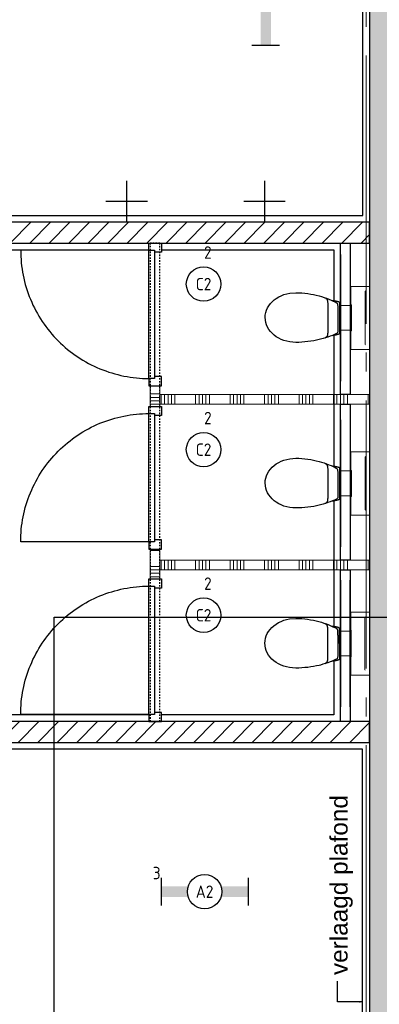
# Model space of a CAD drawing. Header units: millimetres. Extents: x -38031 to 123247, y -16330 to 129979.
# Tile 27 of 235: x 7538 to 10146, y 4041 to 11178. Entities that reach past the tile are written whole.
import ezdxf
from ezdxf.enums import TextEntityAlignment as Align

# ---------------------------------------------------------------- set-up
doc = ezdxf.new("R2010")
doc.units = ezdxf.units.MM
doc.header["$LTSCALE"] = 50
doc.linetypes.add('STYLE_01', pattern=[0.41664, 0.20828, -0.20836])
doc.linetypes.add('STYLE_11', pattern=[5, 3.888855, -0.416718, 0.277786, -0.416641])
for name, color, linetype in [('AL$1A---_ALGEMEEN', 8, 'Continuous'), ('AM$1A---_ARCERING', 8, 'Continuous'), ('AT$1A---_TEKST100', 8, 'Continuous'), ('BOUWKUNDIG', 8, 'Continuous'), ('EL6311--', 3, 'Continuous')]:
    doc.layers.add(name, color=color, linetype=linetype)
doc.layers.add('stramien', color=1, linetype='STYLE_11', lineweight=15)
doc.styles.add('Arial', font='ARIAL.TTF')
doc.styles.add('BURO-018', font='iso.shx', dxfattribs={"height": 90})
pattern_1 = [(0, (-987936.5, -175784.82), (2e-14, -250), []), (0, (-987936.5, -175809.82), (2e-14, -250), []), (0, (-987936.5, -175834.82), (2e-14, -250), []), (0, (-987936.5, -175859.82), (2e-14, -250), []), (0, (-987936.5, -175884.82), (2e-14, -250), []), (0, (-987936.5, -176284.82), (2e-14, -250), [])]
pattern_2 = [(45, (-987936.49, -175784.82), (70.710678, -70.710678), [])]
pattern_3 = [(90, (-987936.5, -175784.82), (250, 0), []), (90, (-987886.5, -175784.82), (250, 0), []), (90, (-987861.5, -175784.82), (250, 0), []), (90, (-987836.5, -175784.82), (250, 0), []), (90, (-987911.5, -175784.82), (250, 0), [])]

# ---------------------------------------------------------------- blocks, each defined once
blk = doc.blocks.new('1115B3A')
at = {"color": 0, "linetype": 'Continuous'}
blk.add_circle((0, 0), 2.5, dxfattribs=at)
at = {"color": 0, "linetype": 'Continuous', "style": 'BURO-018'}
for tag, p in [('E_GKAST', (0, 8)), ('E_GROEP', (0, 5)), ('E_SGROEP', (4.5, 5)), ('E_ARMCODE', (0, 0)), ('E_SLET', (4.5, -1))]:
    blk.add_attdef(tag, text='', height=1.8, dxfattribs=at).set_placement(p, align=Align.MIDDLE)
blk = doc.blocks.new('1115B61540')
at = {"color": 0}
for p, q in [((-15.4, 2), (-15.4, -2)), ((15.4, 2), (15.4, -2))]:
    blk.add_line(p, q, dxfattribs=at)
at = {"color": 0, "linetype": 'Continuous'}
blk.add_circle((0, 0), 2.5, dxfattribs=at)
at = {"color": 0}
for points in [[(-2.5, 0.75), (-15.4, 0.75), (-2.5, -0.75), (-15.4, -0.75)], [(2.5, 0.75), (15.4, 0.75), (2.5, -0.75), (15.4, -0.75)]]:
    blk.add_solid(points, dxfattribs=at)
at = {"color": 0, "linetype": 'Continuous', "style": 'BURO-018'}
for tag, p in [('E_GKAST', (0, 8)), ('E_GROEP', (0, 5)), ('E_SGROEP', (4.5, 5)), ('E_ARMCODE', (0, 0)), ('E_SLET', (4.5, -3))]:
    blk.add_attdef(tag, text='', height=1.8, dxfattribs=at).set_placement(p, align=Align.MIDDLE)
blk = doc.blocks.new('1115B6630')
at = {"color": 0}
for p, q in [((-6.3, 2), (-6.3, -2)), ((6.3, 2), (6.3, -2))]:
    blk.add_line(p, q, dxfattribs=at)
at = {"color": 0, "linetype": 'Continuous'}
blk.add_circle((0, 0), 2.5, dxfattribs=at)
at = {"color": 0}
for points in [[(-2.5, 0.75), (-6.3, 0.75), (-2.5, -0.75), (-6.3, -0.75)], [(2.5, 0.75), (6.3, 0.75), (2.5, -0.75), (6.3, -0.75)]]:
    blk.add_solid(points, dxfattribs=at)
at = {"color": 0, "linetype": 'Continuous', "style": 'BURO-018'}
for tag, p in [('E_GKAST', (0, 8)), ('E_GROEP', (0, 5)), ('E_SGROEP', (4.5, 5)), ('E_ARMCODE', (0, 0)), ('E_SLET', (4.5, -3))]:
    blk.add_attdef(tag, text='', height=1.8, dxfattribs=at).set_placement(p, align=Align.MIDDLE)
blk = doc.blocks.new('txt 1_100 verlaagd plafond')
at = {"layer": 'AL$1A---_ALGEMEEN', "color": 0}
for p, q in [((-1830, 0), (-1830, 182.6)), ((-1830, 182.6), (-1680, 182.6))]:
    blk.add_line(p, q, dxfattribs=at)
blk.add_solid([(-1830, 0), (-1836.7, 25), (-1823.3, 25)], dxfattribs=at)
at = {"layer": 'AT$1A---_TEKST100', "insert": (-983.5, 235.8), "char_height": 126.27, "attachment_point": 2, "line_spacing_factor": 0.967741, "style": 'Arial'}
blk.add_mtext('{\\C256;\\lverlaagd plafond}', dxfattribs=at)
blk = doc.blocks.new('Group-18')
at = {"layer": 'AL$1A---_ALGEMEEN', "color": 0}
for points in [[(-54636, -13465), (-54686, -13465), (-54686, -11566), (-56386, -11566), (-56386, -14000), (-56086, -14000), (-56086, -14566), (-51026, -14566), (-51026, -14000), (-50476, -14000), (-50476, -14566), (-50416, -14566), (-50416, -14816), (-50981, -14816), (-50981, -18816), (-46336, -18816), (-46336, -14816), (-49316, -14816), (-49316, -14566), (-46336, -14566), (-46336, -11566), (-54486, -11566), (-54486, -13465), (-54636, -13465)], [(-46335.9, -27247.8), (-46336.8, -22685), (-52081, -22685), (-52081, -24800), (-48031, -24800.9), (-48031, -27439.5), (-46335.9, -27247.8)]]:
    blk.add_lwpolyline(points, dxfattribs=at)
blk.add_lwpolyline([(-47926, -19066), (-47926, -19066), (-46545.7, -19066), (-46545.7, -22435), (-50126, -22435), (-50126, -20165.9), (-52081, -20165.9), (-52081, -19064.9)], close=True, dxfattribs=at)
at = {"layer": 'AL$1A---_ALGEMEEN', "color": 0, "rotation": 90}
blk.add_blockref('txt 1_100 verlaagd plafond', (-46336, -22685.9), dxfattribs=at)
blk = doc.blocks.new('Group-105')
at = {"layer": 'AL$1A---_ALGEMEEN', "color": 0}
for p, q in [((-47047.5, -18565.9), (-47047.5, -18865.9)), ((-46897.5, -18715.9), (-47197.5, -18715.9))]:
    blk.add_line(p, q, dxfattribs=at)
blk = doc.blocks.new('Group-106')
at = {"layer": 'AL$1A---_ALGEMEEN', "color": 0}
for p, q in [((-48047.5, -18565.9), (-48047.5, -18865.9)), ((-47897.5, -18715.9), (-48197.5, -18715.9))]:
    blk.add_line(p, q, dxfattribs=at)
blk = doc.blocks.new('toil. 10 top')
at = {"color": 0, "lineweight": 5}
blk.add_wipeout([(-202.38, 176.35), (202.64, 176.35), (202.64, 77.25), (-202.38, 77.25)], dxfattribs=at).dxf.layer = 'AL$1A---_ALGEMEEN'
at = {"color": 0}
blk.add_wipeout([(-126.41, -63.78), (-125.9, -59.46), (-125.39, -54.88), (-124.88, -50.82), (-124.12, -47.01), (-123.61, -42.94), (-123.1, -39.13), (-122.34, -35.57), (-121.58, -32.02), (-120.82, -28.71), (-120.05, -25.66), (-119.29, -22.87), (-118.27, -19.82), (-117.51, -17.28), (-116.5, -14.99), (-113.95, -10.42), (115.23, -9.66), (116.5, -11.69), (117.77, -13.97), (119.04, -16.52), (120.06, -19.31), (121.08, -22.36), (122.09, -25.41), (122.86, -28.71), (123.87, -32.02), (124.64, -36.08), (125.14, -39.64), (125.91, -43.45), (126.67, -47.52), (127.18, -51.33), (127.94, -55.39), (129.46, -63.27)], dxfattribs=at).dxf.layer = 'AL$1A---_ALGEMEEN'
at = {"layer": 'AL$1A---_ALGEMEEN', "color": 0, "lineweight": 5, "flags": 128}
blk.add_lwpolyline([(-202.38, 176.35), (202.64, 176.35), (202.64, 77.25), (-202.38, 77.25), (-202.38, 176.35)], dxfattribs=at)
at = {"layer": 'AL$1A---_ALGEMEEN', "color": 0, "flags": 128}
blk.add_lwpolyline([(-126.41, -63.78), (-125.9, -59.46), (-125.39, -54.88), (-124.88, -50.82), (-124.12, -47.01), (-123.61, -42.94), (-123.1, -39.13), (-122.34, -35.57), (-121.58, -32.02), (-120.82, -28.71), (-120.05, -25.66), (-119.29, -22.87), (-118.27, -19.82), (-117.51, -17.28), (-116.5, -14.99), (-113.95, -10.42), (115.23, -9.66), (116.5, -11.69), (117.77, -13.97), (119.04, -16.52), (120.06, -19.31), (121.08, -22.36), (122.09, -25.41), (122.86, -28.71), (123.87, -32.02), (124.64, -36.08), (125.14, -39.64), (125.91, -43.45), (126.67, -47.52), (127.18, -51.33), (127.94, -55.39), (129.46, -63.27)], dxfattribs=at)
at = {"color": 0}
blk.add_wipeout([(-182.05, -326), (-181.8, -304.15), (-180.53, -282.55), (-178.5, -260.95), (-175.96, -239.61), (-172.4, -218.77), (-168.59, -198.19), (-164.01, -177.86), (-159.18, -158.29), (-153.59, -139.24), (-147.75, -120.94), (-141.65, -103.15), (-135.3, -86.65), (-128.69, -70.89), (-121.83, -55.65), (-114.97, -41.42), (-107.86, -28.46), (-106.59, -27.19), (-104.3, -25.92), (-101, -24.9), (-96.93, -24.14), (-92.1, -23.38), (-86.51, -22.87), (-80.16, -22.36), (-73.04, -22.11), (-65.68, -21.85), (-57.29, -21.6), (-48.65, -21.6), (-39.5, -21.6), (-29.85, -21.34), (-19.68, -21.34), (1.41, -21.34), (11.81, -21.34), (22.49, -21.34), (32.4, -21.34), (42.31, -21.09), (51.2, -21.09), (60.09, -20.84), (68.22, -20.84), (76.1, -20.84), (82.96, -21.09), (89.32, -21.34), (95.16, -21.6), (99.99, -22.11), (104.05, -22.87), (107.1, -23.63), (110.66, -25.66), (113.96, -32.52), (120.82, -45.99), (127.43, -60.98), (133.78, -76.74), (139.63, -93.25), (145.47, -110.27), (150.81, -128.31), (155.89, -147.11), (158.18, -156.77), (162.5, -176.33), (166.56, -196.41), (169.86, -216.99), (172.66, -238.34), (174.95, -259.93), (176.73, -281.79), (177.74, -303.64), (178.25, -326), (177.23, -348.87), (174.44, -370.981), (170.12, -392.571), (164.02, -412.651), (156.4, -432.471), (147.25, -450.511), (136.83, -467.791), (125.4, -483.801), (112.44, -498.031), (98.72, -510.981), (83.73, -522.161), (67.97, -531.821), (51.45, -539.191), (34.43, -544.781), (-1.9, -549.101), (-20.19, -548.081), (-38.23, -544.781), (-55.51, -539.191), (-72.03, -531.821), (-87.78, -522.161), (-102.52, -510.981), (-116.5, -498.031), (-129.2, -483.801), (-140.89, -467.791), (-151.31, -450.511), (-160.46, -432.471), (-168.08, -412.651), (-174.18, -392.571), (-178.5, -370.981)], dxfattribs=at).dxf.layer = 'AL$1A---_ALGEMEEN'
at = {"layer": 'AL$1A---_ALGEMEEN', "color": 0, "flags": 128}
blk.add_lwpolyline([(-182.05, -326), (-181.8, -304.15), (-180.53, -282.55), (-178.5, -260.95), (-175.96, -239.61), (-172.4, -218.77), (-168.59, -198.19), (-164.01, -177.86), (-159.18, -158.29), (-153.59, -139.24), (-147.75, -120.94), (-141.65, -103.15), (-135.3, -86.65), (-128.69, -70.89), (-121.83, -55.65), (-114.97, -41.42), (-107.86, -28.46), (-106.59, -27.19), (-104.3, -25.92), (-101, -24.9), (-96.93, -24.14), (-92.1, -23.38), (-86.51, -22.87), (-80.16, -22.36), (-73.04, -22.11), (-65.68, -21.85), (-57.29, -21.6), (-48.65, -21.6), (-39.5, -21.6), (-29.85, -21.34), (-19.68, -21.34), (1.41, -21.34), (11.81, -21.34), (22.49, -21.34), (32.4, -21.34), (42.31, -21.09), (51.2, -21.09), (60.09, -20.84), (68.22, -20.84), (76.1, -20.84), (82.96, -21.09), (89.32, -21.34), (95.16, -21.6), (99.99, -22.11), (104.05, -22.87), (107.1, -23.63), (110.66, -25.66), (113.96, -32.52), (120.82, -45.99), (127.43, -60.98), (133.78, -76.74), (139.63, -93.25), (145.47, -110.27), (150.81, -128.31), (155.89, -147.11), (158.18, -156.77), (162.5, -176.33), (166.56, -196.41), (169.86, -216.99), (172.66, -238.34), (174.95, -259.93), (176.73, -281.79), (177.74, -303.64), (178.25, -326), (177.23, -348.87), (174.44, -370.981), (170.12, -392.571), (164.02, -412.651), (156.4, -432.471), (147.25, -450.511), (136.83, -467.791), (125.4, -483.801), (112.44, -498.031), (98.72, -510.981), (83.73, -522.161), (67.97, -531.821), (51.45, -539.191), (34.43, -544.781), (-1.9, -549.101), (-20.19, -548.081), (-38.23, -544.781), (-55.51, -539.191), (-72.03, -531.821), (-87.78, -522.161), (-102.52, -510.981), (-116.5, -498.031), (-129.2, -483.801), (-140.89, -467.791), (-151.31, -450.511), (-160.46, -432.471), (-168.08, -412.651), (-174.18, -392.571), (-178.5, -370.981), (-182.05, -326)], dxfattribs=at)
at = {"color": 0, "lineweight": 5}
blk.add_wipeout([(-89.82, 75.21), (89.57, 75.21), (89.57, -4.57), (-89.82, -4.57)], dxfattribs=at).dxf.layer = 'AL$1A---_ALGEMEEN'
at = {"color": 0}
blk.add_wipeout([(-145.72, -115.35), (-144.45, -112.56), (-142.92, -110.01), (-141.14, -107.73), (-139.11, -105.19), (-137.08, -103.41), (-134.79, -101.88), (-132.25, -100.36), (-129.71, -99.09), (-127.17, -98.33), (-124.37, -97.31), (-121.83, -96.8), (-119.04, -96.29), (-116.24, -96.04), (-113.45, -95.79), (-107.86, -95.54), (110.66, -95.54), (112.95, -95.79), (115.74, -95.79), (118.28, -96.04), (120.82, -96.04), (123.36, -96.55), (125.91, -97.06), (128.19, -97.82), (130.73, -98.83), (133.02, -99.85), (135.31, -101.12), (137.59, -102.9), (139.63, -104.68), (141.66, -107.22), (143.44, -109.51), (147, -115.35)], dxfattribs=at).dxf.layer = 'AL$1A---_ALGEMEEN'
at = {"layer": 'AL$1A---_ALGEMEEN', "color": 0}
blk.add_line((460, 0), (-460, 0), dxfattribs=at)
at = {"layer": 'AL$1A---_ALGEMEEN', "color": 0, "lineweight": 5, "flags": 128}
blk.add_lwpolyline([(-89.82, 75.21), (89.57, 75.21), (89.57, -4.57), (-89.82, -4.57), (-89.82, 75.21)], dxfattribs=at)
at = {"layer": 'AL$1A---_ALGEMEEN', "color": 0, "flags": 128}
blk.add_lwpolyline([(-145.72, -115.35), (-144.45, -112.56), (-142.92, -110.01), (-141.14, -107.73), (-139.11, -105.19), (-137.08, -103.41), (-134.79, -101.88), (-132.25, -100.36), (-129.71, -99.09), (-127.17, -98.33), (-124.37, -97.31), (-121.83, -96.8), (-119.04, -96.29), (-116.24, -96.04), (-113.45, -95.79), (-107.86, -95.54), (110.66, -95.54), (112.95, -95.79), (115.74, -95.79), (118.28, -96.04), (120.82, -96.04), (123.36, -96.55), (125.91, -97.06), (128.19, -97.82), (130.73, -98.83), (133.02, -99.85), (135.31, -101.12), (137.59, -102.9), (139.63, -104.68), (141.66, -107.22), (143.44, -109.51), (147, -115.35)], dxfattribs=at)
at = {"color": 0, "lineweight": 5}
for points in [[(-228.05, 208.36), (-228.05, 71.4), (-89.82, 71.4)], [(89.82, 71.4), (229.32, 71.4), (229.32, 208.87)]]:
    blk.add_wipeout(points, dxfattribs=at).dxf.layer = 'AL$1A---_ALGEMEEN'
at = {"layer": 'AL$1A---_ALGEMEEN', "color": 0, "lineweight": 5}
blk.add_line((-228.05, 208.36), (229.32, 208.36), dxfattribs=at)
at = {"layer": 'AL$1A---_ALGEMEEN', "color": 0}
blk.add_line((460, 70), (-460, 70), dxfattribs=at)
at = {"layer": 'AL$1A---_ALGEMEEN', "color": 0, "lineweight": 5, "flags": 128}
for points in [[(-228.05, 208.36), (-228.05, 71.4), (-89.82, 71.4)], [(89.82, 71.4), (229.32, 71.4), (229.32, 208.87)]]:
    blk.add_lwpolyline(points, dxfattribs=at)
blk = doc.blocks.new('32x_hout-mk 806a-p')
at = {"color": 0}
for points in [[(-20.7, -67), (-20.7, 0), (-110.7, 0), (-110.7, -67)], [(-110.7, -967), (-20.7, -967), (-20.7, -1034), (-110.7, -1034)]]:
    blk.add_wipeout(points, dxfattribs=at).dxf.layer = 'AL$1A---_ALGEMEEN'
at = {"layer": 'AL$1A---_ALGEMEEN', "color": 0}
for points in [[(-20.7, -67), (-20.7, 0), (-110.7, 0), (-110.7, -67)], [(909, -959.2), (908.2, -936.4), (906.8, -913.6), (904.8, -890.8), (902.3, -868.2), (899.2, -845.5), (895.6, -823), (891.4, -800.6), (886.7, -778.2), (881.4, -756), (875.6, -734), (869.2, -712), (862.4, -690.3), (854.9, -668.7), (847, -647.3), (838.5, -626.1), (829.5, -605.1), (820, -584.4), (810, -563.9), (799.5, -543.6), (788.5, -523.6), (777, -503.9), (765, -484.5), (752.6, -465.3), (739.6, -446.5), (726.3, -428), (712.5, -409.8), (698.2, -392), (683.5, -374.5), (668.4, -357.5), (652.8, -340.7), (636.9, -324.4), (620.6, -308.5), (603.8, -292.9), (586.7, -277.8), (569.3, -263.1), (551.5, -248.8), (533.3, -235), (514.8, -221.6), (496, -208.7), (476.8, -196.3), (457.4, -184.3), (437.7, -172.8), (417.7, -161.8), (397.4, -151.3), (376.9, -141.3), (356.2, -131.8), (335.2, -122.8), (314, -114.3), (292.6, -106.4), (271, -98.9), (249.3, -92), (227.3, -85.7), (205.3, -79.9), (183.1, -74.6), (160.7, -69.9), (138.3, -65.7), (115.8, -62.1), (93.1, -59), (70.4, -56.5), (47.7, -54.5), (24.9, -53.1), (2.1, -52.3), (-20.7, -52), (-20.7, -982), (909.3, -982)], [(-110.7, -967), (-20.7, -967), (-20.7, -1034), (-110.7, -1034)]]:
    blk.add_lwpolyline(points, close=True, dxfattribs=at)
at = {"color": 0}
blk.add_wipeout([(-60.7, -52), (-20.7, -52), (-20.7, -982), (-60.7, -982)], dxfattribs=at).dxf.layer = 'AL$1A---_ALGEMEEN'
at = {"layer": 'AL$1A---_ALGEMEEN', "color": 0}
blk.add_lwpolyline([(-60.7, -52), (-20.7, -52), (-20.7, -982), (-60.7, -982)], close=True, dxfattribs=at)
blk = doc.blocks.new('32x_hout-mk 806as-p')
at = {"color": 0}
for points in [[(-20.7, -67), (-20.7, 0), (-110.7, 0), (-110.7, -67)], [(-110.7, -967), (-20.7, -967), (-20.7, -1034), (-110.7, -1034)]]:
    blk.add_wipeout(points, dxfattribs=at).dxf.layer = 'AL$1A---_ALGEMEEN'
at = {"layer": 'AL$1A---_ALGEMEEN', "color": 0}
for points in [[(-20.7, -67), (-20.7, 0), (-110.7, 0), (-110.7, -67)], [(909, -74.8), (908.2, -97.6), (906.8, -120.4), (904.8, -143.2), (902.3, -165.8), (899.2, -188.5), (895.6, -211), (891.4, -233.4), (886.7, -255.8), (881.4, -278), (875.6, -300), (869.2, -322), (862.4, -343.7), (854.9, -365.3), (847, -386.7), (838.5, -407.9), (829.5, -428.9), (820, -449.6), (810, -470.1), (799.5, -490.4), (788.5, -510.4), (777, -530.1), (765, -549.5), (752.6, -568.7), (739.6, -587.5), (726.3, -606), (712.5, -624.2), (698.2, -642), (683.5, -659.5), (668.4, -676.5), (652.8, -693.3), (636.9, -709.6), (620.6, -725.5), (603.8, -741.1), (586.7, -756.2), (569.3, -770.9), (551.5, -785.2), (533.3, -799), (514.8, -812.4), (496, -825.3), (476.8, -837.7), (457.4, -849.7), (437.7, -861.2), (417.7, -872.2), (397.4, -882.7), (376.9, -892.7), (356.2, -902.2), (335.2, -911.2), (314, -919.7), (292.6, -927.6), (271, -935.1), (249.3, -942), (227.3, -948.3), (205.3, -954.1), (183.1, -959.4), (160.7, -964.1), (138.3, -968.3), (115.8, -971.9), (93.1, -975), (70.4, -977.5), (47.7, -979.5), (24.9, -980.9), (2.1, -981.7), (-20.7, -982), (-20.7, -52), (909.3, -52)], [(-110.7, -967), (-20.7, -967), (-20.7, -1034), (-110.7, -1034)]]:
    blk.add_lwpolyline(points, close=True, dxfattribs=at)
at = {"color": 0}
blk.add_wipeout([(-60.7, -52), (-20.7, -52), (-20.7, -982), (-60.7, -982)], dxfattribs=at).dxf.layer = 'AL$1A---_ALGEMEEN'
at = {"layer": 'AL$1A---_ALGEMEEN', "color": 0}
blk.add_lwpolyline([(-60.7, -52), (-20.7, -52), (-20.7, -982), (-60.7, -982)], close=True, dxfattribs=at)
blk = doc.blocks.new('200254 W 210 11-06-2007')
at = {"layer": 'AM$1A---_ARCERING', "linetype": 'Continuous', "lineweight": 5}
h = blk.add_hatch(dxfattribs=at)
h.set_pattern_fill('KALKZANDSTEEN', color=256, scale=50, style=0, pattern_type=2)
h.set_pattern_definition(pattern_2)
h.paths.add_polyline_path([(-32119, -15278.6), (-32119, -15428.6), (-26124, -15428.6), (-26124, -15278.6)])
h = blk.add_hatch(dxfattribs=at)
h.set_pattern_fill('1_100_LICHTE_WAND__', color=256, scale=50, style=0, pattern_type=2)
h.set_pattern_definition(pattern_1)
h.paths.add_polyline_path([(-27714, -16665.6), (-27644, -16665.6), (-27644, -16440.6), (-27714, -16440.6)])
h = blk.add_hatch(dxfattribs=at)
h.set_pattern_fill('1_100_LICHTE_WAND___', color=256, scale=50, style=0, pattern_type=2)
h.set_pattern_definition(pattern_3)
h.paths.add_polyline_path([(-27644, -16527.6), (-27644, -16597.6), (-26124, -16597.6), (-26124, -16527.6)])
h = blk.add_hatch(dxfattribs=at)
h.set_pattern_fill('1_100_LICHTE_WAND__', color=256, scale=50, style=0, pattern_type=2)
h.set_pattern_definition(pattern_1)
h.paths.add_polyline_path([(-27714, -17656.6), (-27644, -17656.6), (-27644, -17885.3), (-27714, -17885.3)])
h = blk.add_hatch(dxfattribs=at)
h.set_pattern_fill('1_100_LICHTE_WAND___', color=256, scale=50, style=0, pattern_type=2)
h.set_pattern_definition(pattern_3)
h.paths.add_polyline_path([(-27644.8, -17727.6), (-27644.8, -17797.6), (-26124.8, -17797.6), (-26124.8, -17727.6)])
at = {"layer": 'AL$1A---_ALGEMEEN'}
blk.add_lwpolyline([(-32119, -15278.6), (-32119, -15428.6), (-26124, -15428.6), (-26124, -15278.6)], close=True, dxfattribs=at)
at = {"layer": 'AL$1A---_ALGEMEEN', "linetype": 'Continuous', "lineweight": 18}
for points in [[(-27714, -16665.6), (-27644, -16665.6), (-27644, -16440.6), (-27714, -16440.6)], [(-27644, -16527.6), (-27644, -16597.6), (-26124, -16597.6), (-26124, -16527.6)], [(-27714, -17656.6), (-27644, -17656.6), (-27644, -17885.3), (-27714, -17885.3)], [(-27644.8, -17727.6), (-27644.8, -17797.6), (-26124.8, -17797.6), (-26124.8, -17727.6)]]:
    blk.add_lwpolyline(points, close=True, dxfattribs=at)
at = {"layer": 'AL$1A---_ALGEMEEN'}
for name in ['Group-18', 'Group-106', 'Group-105']:
    blk.add_blockref(name, (20162, 3587.4), dxfattribs=at)
for name, p, rotation in [('32x_hout-mk 806a-p', (-27744.7, -16462.6), 180), ('toil. 10 top', (-26332.4, -15970.7), 270), ('32x_hout-mk 806as-p', (-27744.7, -17646.6), 180), ('toil. 10 top', (-26332.4, -17170.7), 270), ('32x_hout-mk 806as-p', (-27744.7, -18897.6), 180), ('toil. 10 top', (-26333.7, -18331.3), 270)]:
    blk.add_blockref(name, p, dxfattribs=dict(at, rotation=rotation))
at = {"layer": 'AM$1A---_ARCERING', "linetype": 'Continuous', "lineweight": 0}
blk.add_hatch(color=256, dxfattribs=at).paths.add_polyline_path([(-20364, -3192.6), (-20364, -3587.6), (-22964, -3587.6), (-22964, -3292.6), (-23164, -3292.6), (-23164, -3747.6), (-22244, -3747.6), (-22244, -6377.6), (-25924, -6377.6), (-25924, -1687.1), (-26174, -1687.1), (-26174, 2471.7), (-26374, 2471.7), (-26374, -2137.1), (-26124, -2137.1), (-26124, -23856), (-25924, -23833.5), (-25924, -20051.8), (-22724, -20051.8), (-22724, -19851.8), (-25924, -19851.8), (-25924, -6577.6), (-23164, -6577.6), (-23164, -10462.6), (-23314, -10462.6), (-23314, -10912.6), (-22864, -10912.6), (-22864, -10462.6), (-22964, -10462.6), (-22964, -6577.6), (-22044.1, -6577.6), (-22044, -3747.6), (-20204, -3747.6), (-20204, -3192.6)])
at = {"layer": 'AM$1A---_ARCERING', "linetype": 'Continuous', "lineweight": 5}
h = blk.add_hatch(dxfattribs=at)
h.set_pattern_fill('KALKZANDSTEEN', color=256, scale=50, style=0, pattern_type=2)
h.set_pattern_definition(pattern_2)
h.paths.add_polyline_path([(-31969, -18897.6), (-31969, -19047.6), (-26124.8, -19047.6), (-26124.8, -18897.6)])
at = {"layer": 'AL$1A---_ALGEMEEN'}
blk.add_lwpolyline([(-25924, -1687.1), (-26174, -1687.1), (-26174, 2471.7), (-26374, 2471.7), (-26374, -2137.1), (-26124, -2137.1), (-26124, -23856), (-25924, -23833.5)], dxfattribs=at)
at = {"layer": 'AL$1A---_ALGEMEEN', "linetype": 'STYLE_01'}
blk.add_lwpolyline([(-27714, -18897.6), (-27644, -18897.6), (-27644, -15428.6), (-27714, -15428.6)], close=True, dxfattribs=at)
at = {"layer": 'AL$1A---_ALGEMEEN'}
for points in [[(-26334.4, -15428.6), (-26264.4, -15428.6), (-26264.4, -16527.6), (-26334.4, -16527.6)], [(-26334.4, -16597.6), (-26264.4, -16597.6), (-26264.4, -17727.6), (-26334.4, -17727.6)], [(-26334.4, -17797.6), (-26264.4, -17797.6), (-26264.4, -18897.6), (-26334.4, -18897.6)], [(-28410, -18139.6), (-12100, -18139.6), (-12100, -32800), (-28410, -32800)], [(-31969, -18897.6), (-31969, -19047.6), (-26124.8, -19047.6), (-26124.8, -18897.6)]]:
    blk.add_lwpolyline(points, close=True, dxfattribs=at)
at = {"layer": 'stramien', "ltscale": 10}
blk.add_line((-26149, -41013.6), (-26149, 36216.4), dxfattribs=at)

msp = doc.modelspace()

# ---------------------------------------------------------------- block references
at = {"layer": 'BOUWKUNDIG'}
msp.add_blockref('200254 W 210 11-06-2007', (36199, 24987.6), dxfattribs=at)

# ---------------------------------------------------------------- next in the draw order: block references
at = {"layer": 'EL6311--'}
ref = msp.add_blockref('1115B61540', (9321.7, 11763.5), dxfattribs=dict(at, xscale=50, yscale=50, zscale=50, rotation=90))
ref.add_attrib('E_ARMCODE', 'S1', dxfattribs={"layer": '0', "color": 1, "linetype": 'Continuous', "height": 90, "style": 'BURO-018'}).set_placement((9321.7, 11763.5), align=Align.MIDDLE)
ref.add_attrib('E_GROEP', '3', dxfattribs={"layer": '0', "color": 1, "linetype": 'Continuous', "height": 90, "style": 'BURO-018'}).set_placement((9503.7, 11763.5), align=Align.MIDDLE)
ref = msp.add_blockref('1115B3A', (8871.2, 9261.4), dxfattribs=dict(at, xscale=50, yscale=50, zscale=50, rotation=90))
ref.add_attrib('E_ARMCODE', 'C2', dxfattribs={"layer": '0', "color": 1, "linetype": 'Continuous', "height": 90, "style": 'BURO-018'}).set_placement((8871.2, 9261.4), align=Align.MIDDLE)
ref.add_attrib('E_GROEP', '2', dxfattribs={"layer": '0', "color": 1, "linetype": 'Continuous', "height": 90, "style": 'BURO-018'}).set_placement((8902.2, 9490.3), align=Align.MIDDLE)
ref = msp.add_blockref('1115B3A', (8871.2, 8061.4), dxfattribs=dict(at, xscale=50, yscale=50, zscale=50, rotation=90))
ref.add_attrib('E_ARMCODE', 'C2', dxfattribs={"layer": '0', "color": 1, "linetype": 'Continuous', "height": 90, "style": 'BURO-018'}).set_placement((8871.2, 8061.4), align=Align.MIDDLE)
ref.add_attrib('E_GROEP', '2', dxfattribs={"layer": '0', "color": 1, "linetype": 'Continuous', "height": 90, "style": 'BURO-018'}).set_placement((8902.2, 8290.3), align=Align.MIDDLE)
ref = msp.add_blockref('1115B3A', (8871.2, 6861.4), dxfattribs=dict(at, xscale=50, yscale=50, zscale=50, rotation=90))
ref.add_attrib('E_ARMCODE', 'C2', dxfattribs={"layer": '0', "color": 1, "linetype": 'Continuous', "height": 90, "style": 'BURO-018'}).set_placement((8871.2, 6861.4), align=Align.MIDDLE)
ref.add_attrib('E_GROEP', '2', dxfattribs={"layer": '0', "color": 1, "linetype": 'Continuous', "height": 90, "style": 'BURO-018'}).set_placement((8902.2, 7090.3), align=Align.MIDDLE)
ref = msp.add_blockref('1115B6630', (8878.5, 4857.7), dxfattribs=dict(at, xscale=50, yscale=50, zscale=50))
ref.add_attrib('E_ARMCODE', 'A2', dxfattribs={"layer": '0', "color": 1, "linetype": 'Continuous', "height": 90, "style": 'BURO-018'}).set_placement((8878.5, 4857.7), align=Align.MIDDLE)
ref.add_attrib('E_GROEP', '3', dxfattribs={"layer": '0', "color": 1, "linetype": 'Continuous', "height": 90, "style": 'BURO-018'}).set_placement((8531, 4992.7), align=Align.MIDDLE)

doc.saveas('drawing.dxf')
